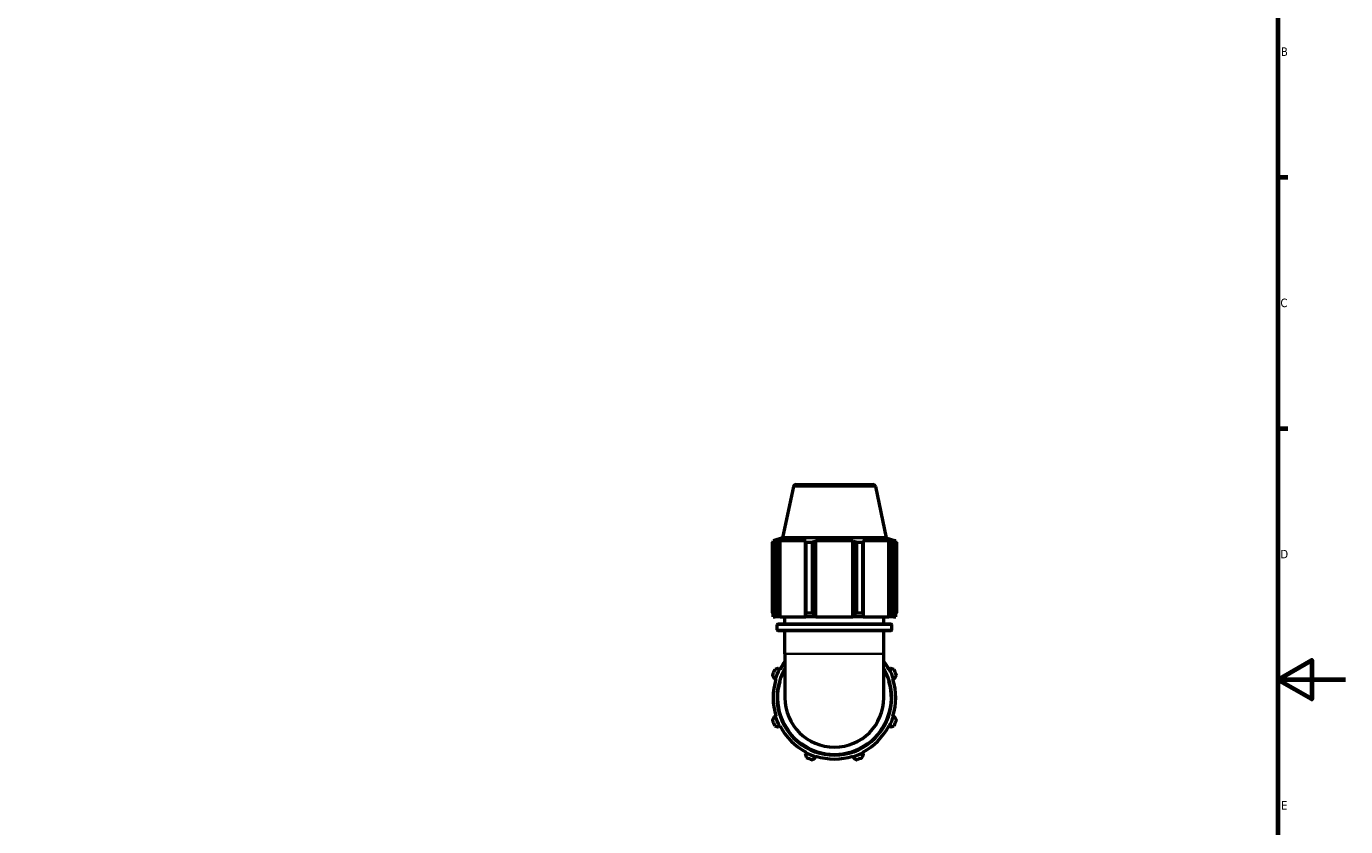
# Model space of a CAD drawing. Header units: millimetres. Extents: x 0 to 898, y 0 to 980.
# Tile 4 of 7: x 451 to 841, y 254 to 490. Entities that reach past the tile are written whole.
import ezdxf

# ---------------------------------------------------------------- set-up
doc = ezdxf.new("R2010")
doc.units = ezdxf.units.MM
for name, color, linetype, lineweight in [('Border (ISO)', 7, 'Continuous', 70), ('Visible (ISO)', 7, 'Continuous', 50), ('Visible Narrow (ISO)', 7, 'Continuous', 35)]:
    doc.layers.add(name, color=color, linetype=linetype, lineweight=lineweight)
doc.styles.add('Note Text (ISO)', font='tahoma.ttf')

# ---------------------------------------------------------------- blocks, each defined once
blk = doc.blocks.new('Borders Default Border')
at = {"layer": 'Border (ISO)'}
for p, q in [((821, 445.5), (823.9, 445.5)), ((821, 371.25), (823.9, 371.25))]:
    blk.add_line(p, q, dxfattribs=at)
at = {"layer": 'Border (ISO)', "flags": 128}
for points in [[(20, 20), (20, 574), (821, 574), (821, 20), (20, 20)], [(841, 297), (821, 297), (831, 302.77), (831, 291.23), (821, 297)]]:
    blk.add_lwpolyline(points, dxfattribs=at)
at = {"layer": 'Border (ISO)', "color": 232, "true_color": 0xca0064, "char_height": 2.5, "attachment_point": 7, "style": 'Note Text (ISO)'}
for s, insert in [('B', (821.89, 481.37)), ('C', (821.73, 407.08)), ('D', (821.73, 332.88)), ('E', (821.94, 258.63))]:
    blk.add_mtext(s, dxfattribs=dict(at, insert=insert))

msp = doc.modelspace()

# ---------------------------------------------------------------- linework, layer by layer
at = {"layer": 'Visible (ISO)'}
for p, q in [((677.687, 354.057), (674.474, 338.941)), ((678.47, 354.691), (701.174, 354.691)), ((701.957, 354.057), (705.17, 338.941)), ((671.474, 316.801), (671.474, 337.592)), ((672.179, 337.592), (671.474, 337.592)), ((674.474, 338.941), (671.687, 338.035)), ((672.526, 338.035), (671.687, 338.035)), ((671.687, 337.702), (671.687, 338.035)), ((672.526, 338.035), (671.968, 337.845)), ((672.179, 337.592), (672.179, 316.801)), ((673.217, 337.845), (673.736, 338.035)), ((673.217, 316.021), (673.217, 337.845)), ((681.448, 338.035), (673.736, 338.035)), ((673.736, 315.631), (673.736, 338.035)), ((705.17, 338.941), (674.474, 338.941)), ((681.448, 338.035), (681.178, 337.845)), ((681.178, 337.845), (681.178, 316.021)), ((681.517, 316.801), (681.517, 337.592)), ((683.219, 337.592), (681.517, 337.592)), ((683.219, 337.592), (683.219, 316.801)), ((684.193, 337.845), (684.369, 338.035)), ((684.193, 316.021), (684.193, 337.845)), ((695.275, 338.035), (684.369, 338.035)), ((684.369, 315.631), (684.369, 338.035)), ((695.275, 338.035), (695.451, 337.845)), ((695.275, 315.631), (695.275, 338.035)), ((695.451, 337.845), (695.451, 316.021)), ((696.425, 316.801), (696.425, 337.592)), ((698.127, 337.592), (696.425, 337.592)), ((698.127, 337.592), (698.127, 316.801)), ((698.466, 337.845), (698.196, 338.035)), ((705.908, 338.035), (698.196, 338.035)), ((698.466, 316.021), (698.466, 337.845)), ((705.17, 338.941), (707.957, 338.035)), ((705.908, 338.035), (706.427, 337.845)), ((705.908, 315.631), (705.908, 338.035)), ((706.427, 337.845), (706.427, 316.021)), ((707.676, 337.845), (707.118, 338.035)), ((707.957, 338.035), (707.118, 338.035)), ((707.465, 316.801), (707.465, 337.592)), ((708.17, 337.592), (707.465, 337.592)), ((707.957, 337.702), (707.957, 338.035)), ((708.17, 337.592), (708.17, 316.801)), ((671.474, 316.801), (672.179, 316.801)), ((671.687, 315.631), (671.687, 316.461)), ((671.968, 316.021), (672.34, 315.631)), ((673.563, 315.631), (673.217, 316.021)), ((681.178, 316.021), (681.358, 315.631)), ((681.517, 316.801), (683.219, 316.801)), ((684.31, 315.631), (684.193, 316.021)), ((695.451, 316.021), (695.334, 315.631)), ((696.425, 316.801), (698.127, 316.801)), ((698.286, 315.631), (698.466, 316.021)), ((706.427, 316.021), (706.081, 315.631)), ((707.304, 315.631), (707.676, 316.021)), ((707.465, 316.801), (708.17, 316.801)), ((707.957, 315.631), (707.957, 316.461)), ((671.687, 315.631), (672.34, 315.631)), ((673.563, 315.631), (672.34, 315.631)), ((672.857, 311.751), (672.857, 313.211)), ((673.177, 313.531), (706.467, 313.531)), ((673.736, 315.631), (673.563, 315.631)), ((673.736, 315.631), (681.358, 315.631)), ((675.197, 313.531), (675.197, 315.631)), ((684.31, 315.631), (681.358, 315.631)), ((684.369, 315.631), (684.31, 315.631)), ((684.369, 315.631), (695.275, 315.631)), ((695.334, 315.631), (695.275, 315.631)), ((698.286, 315.631), (695.334, 315.631)), ((698.286, 315.631), (705.908, 315.631)), ((704.447, 313.531), (704.447, 315.631)), ((706.081, 315.631), (705.908, 315.631)), ((707.304, 315.631), (706.081, 315.631)), ((706.787, 311.751), (706.787, 313.211)), ((707.304, 315.631), (707.957, 315.631)), ((706.467, 311.431), (673.177, 311.431)), ((675.197, 304.691), (675.197, 311.431)), ((704.447, 304.691), (704.447, 311.431)), ((675.197, 304.691), (675.197, 291.691)), ((704.447, 291.691), (704.447, 304.691)), ((671.968, 297.32), (672.34, 297.203)), ((672.34, 297.203), (672.526, 297.144)), ((673.563, 300.155), (673.217, 300.335)), ((673.736, 300.065), (673.563, 300.155)), ((706.081, 300.155), (705.908, 300.065)), ((706.427, 300.335), (706.081, 300.155)), ((707.118, 297.144), (707.304, 297.203)), ((707.304, 297.203), (707.676, 297.32)), ((672.34, 286.179), (671.968, 286.062)), ((672.526, 286.238), (672.34, 286.179)), ((707.304, 286.179), (707.118, 286.238)), ((707.676, 286.062), (707.304, 286.179)), ((673.217, 283.047), (673.563, 283.227)), ((673.563, 283.227), (673.736, 283.317)), ((705.908, 283.317), (706.081, 283.227)), ((706.081, 283.227), (706.427, 283.047)), ((681.358, 275.432), (681.178, 275.086)), ((681.448, 275.605), (681.358, 275.432)), ((684.193, 273.837), (684.31, 274.209)), ((684.31, 274.209), (684.369, 274.395)), ((695.275, 274.395), (695.334, 274.209)), ((695.334, 274.209), (695.451, 273.837)), ((698.286, 275.432), (698.196, 275.605)), ((698.466, 275.086), (698.286, 275.432))]:
    msp.add_line(p, q, dxfattribs=at)
for centre, radius, start, end in [((678.47, 353.891), 0.8, 90, 168), ((701.174, 353.891), 0.8, 12, 90), ((673.177, 313.211), 0.32, 90, 180), ((706.467, 313.211), 0.32, 0, 90), ((673.177, 311.751), 0.32, 180, 270), ((706.467, 311.751), 0.32, 270, 0), ((689.822, 291.691), 18.135, 143.75068, 152.5), ((689.822, 291.691), 18.135, 27.5, 36.24932), ((689.822, 291.691), 19.5, 154.79198, 160.20802), ((689.822, 291.691), 18.135, 162.5, 197.5), ((689.822, 291.691), 18.33, 152.5, 162.5), ((689.822, 291.691), 16.965, 149.54969, 30.45031), ((689.822, 291.691), 18.33, 17.5, 27.5), ((689.822, 291.691), 18.135, 342.5, 17.5), ((689.822, 291.691), 19.5, 19.79198, 25.20802), ((689.822, 291.691), 14.625, 180, 0), ((689.822, 291.691), 19.5, 199.79198, 205.20802), ((689.822, 291.691), 18.33, 197.5, 207.5), ((689.822, 291.691), 18.33, 332.5, 342.5), ((689.822, 291.691), 19.5, 334.79198, 340.20802), ((689.822, 291.691), 18.135, 207.5, 242.5), ((689.822, 291.691), 18.135, 297.5, 332.5), ((689.822, 291.691), 18.33, 242.5, 252.5), ((689.822, 291.691), 19.5, 244.79198, 250.20802), ((689.822, 291.691), 18.135, 252.5, 287.5), ((689.822, 291.691), 18.33, 287.5, 297.5), ((689.822, 291.691), 19.5, 289.79198, 295.20802)]:
    msp.add_arc(centre, radius, start, end, dxfattribs=at)
for points, weights in [([(671.474, 337.592), (671.726, 337.724), (671.968, 337.845)], [1, 1.00276215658, 1.00471110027]), ([(673.217, 337.845), (672.709, 337.724), (672.179, 337.592)], [1.00471110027, 1.00276215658, 1]), ([(681.517, 337.592), (681.344, 337.724), (681.178, 337.845)], [1, 1.00276215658, 1.00471110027]), ([(684.193, 337.845), (683.716, 337.724), (683.219, 337.592)], [1.00471110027, 1.00276215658, 1]), ([(696.425, 337.592), (695.928, 337.724), (695.451, 337.845)], [1, 1.00276215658, 1.00471110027]), ([(698.466, 337.845), (698.3, 337.724), (698.127, 337.592)], [1.00471110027, 1.00276215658, 1]), ([(707.465, 337.592), (706.935, 337.724), (706.427, 337.845)], [1, 1.00276215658, 1.00471110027]), ([(707.676, 337.845), (707.918, 337.724), (708.17, 337.592)], [1.00471110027, 1.00276215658, 1]), ([(671.474, 316.801), (671.726, 316.395), (671.968, 316.021)], [1.01849691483, 1.01304721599, 1.00680412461]), ([(673.217, 316.021), (672.709, 316.395), (672.179, 316.801)], [1.00680412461, 1.01304721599, 1.01849691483]), ([(681.517, 316.801), (681.344, 316.395), (681.178, 316.021)], [1.01849691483, 1.01304721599, 1.00680412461]), ([(684.193, 316.021), (683.716, 316.395), (683.219, 316.801)], [1.00680412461, 1.01304721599, 1.01849691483]), ([(696.425, 316.801), (695.928, 316.395), (695.451, 316.021)], [1.01849691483, 1.01304721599, 1.00680412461]), ([(698.466, 316.021), (698.3, 316.395), (698.127, 316.801)], [1.00680412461, 1.01304721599, 1.01849691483]), ([(707.465, 316.801), (706.935, 316.395), (706.427, 316.021)], [1.01849691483, 1.01304721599, 1.00680412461]), ([(707.676, 316.021), (707.918, 316.395), (708.17, 316.801)], [1.00680412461, 1.01304721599, 1.01849691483]), ([(671.474, 298.294), (671.726, 297.797), (671.968, 297.32)], [1.01849691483, 1.01304721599, 1.00680412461]), ([(673.217, 300.335), (672.709, 300.169), (672.179, 299.996)], [1.00680412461, 1.01304721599, 1.01849691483]), ([(707.465, 299.996), (706.935, 300.169), (706.427, 300.335)], [1.01849691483, 1.01304721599, 1.00680412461]), ([(707.676, 297.32), (707.918, 297.797), (708.17, 298.294)], [1.00680412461, 1.01304721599, 1.01849691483]), ([(671.968, 286.062), (671.726, 285.585), (671.474, 285.088)], [1.00680412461, 1.01304721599, 1.01849691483]), ([(708.17, 285.088), (707.918, 285.585), (707.676, 286.062)], [1.01849691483, 1.01304721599, 1.00680412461]), ([(672.179, 283.386), (672.709, 283.213), (673.217, 283.047)], [1.01849691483, 1.01304721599, 1.00680412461]), ([(706.427, 283.047), (706.935, 283.213), (707.465, 283.386)], [1.00680412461, 1.01304721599, 1.01849691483]), ([(681.178, 275.086), (681.344, 274.578), (681.517, 274.048)], [1.00680412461, 1.01304721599, 1.01849691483]), ([(683.219, 273.343), (683.716, 273.595), (684.193, 273.837)], [1.01849691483, 1.01304721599, 1.00680412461]), ([(695.451, 273.837), (695.928, 273.595), (696.425, 273.343)], [1.00680412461, 1.01304721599, 1.01849691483]), ([(698.127, 274.048), (698.3, 274.578), (698.466, 275.086)], [1.01849691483, 1.01304721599, 1.00680412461])]:
    msp.add_rational_spline(points, weights, degree=2, dxfattribs=at)
at = {"layer": 'Visible Narrow (ISO)'}
for p, q in [((701.807, 354.057), (677.837, 354.057)), ((706.578, 313.211), (673.066, 313.211)), ((673.066, 311.751), (706.578, 311.751)), ((704.267, 304.691), (675.377, 304.691))]:
    msp.add_line(p, q, dxfattribs=at)
msp.add_arc((689.822, 291.691), 16.645, 163.33111, 16.66889, dxfattribs=at)

# ---------------------------------------------------------------- block references
msp.add_blockref('Borders Default Border', (0, 0))

doc.saveas('drawing.dxf')
